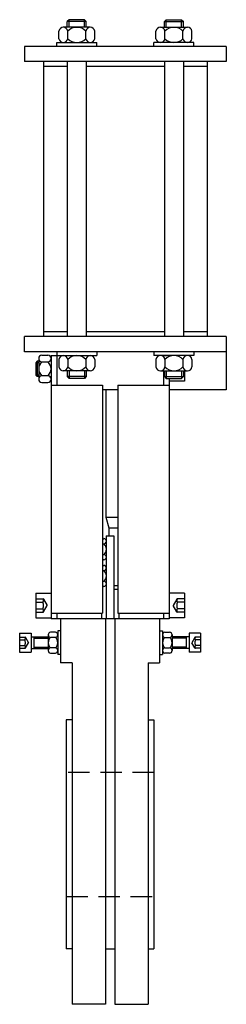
# Model space of a CAD drawing. Extents: x 13 to 122, y 9 to 525.
import ezdxf

# ---------------------------------------------------------------- set-up
doc = ezdxf.new("R2010")
doc.units = 0
doc.header["$LTSCALE"] = 15
doc.header["$MEASUREMENT"] = 0
doc.linetypes.add('RAYITAS', pattern=[0.375, 0.25, -0.125])
doc.linetypes.add('TRAZOS', pattern=[0.75, 0.5, -0.25])
doc.layers.add('CYL_XDN065', color=7, linetype='CONTINUOUS')

msp = doc.modelspace()

# ---------------------------------------------------------------- linework, layer by layer
at = {"layer": 'CYL_XDN065'}
for p, q in [((50.16, 521.4), (35.99, 521.4)), ((39.07, 525.4), (38.07, 524.4)), ((48.07, 524.4), (38.07, 524.4)), ((38.07, 521.4), (38.07, 524.4)), ((47.07, 525.4), (39.07, 525.4)), ((39.07, 521.4), (39.07, 525.4)), ((47.07, 521.4), (47.07, 525.4)), ((48.07, 524.4), (47.07, 525.4)), ((48.07, 521.4), (48.07, 524.4)), ((86.99, 521.4), (101.16, 521.4)), ((89.07, 524.4), (90.07, 525.4)), ((89.07, 524.4), (99.07, 524.4)), ((89.07, 521.4), (89.07, 524.4)), ((90.07, 525.4), (98.07, 525.4)), ((90.07, 521.4), (90.07, 525.4)), ((98.07, 525.4), (99.07, 524.4)), ((98.07, 521.4), (98.07, 525.4)), ((99.07, 521.4), (99.07, 524.4)), ((33.62, 515.4), (33.62, 519.4)), ((38.35, 515.4), (38.35, 519.4)), ((47.8, 515.4), (47.8, 519.4)), ((52.52, 515.4), (52.52, 519.4)), ((84.62, 515.4), (84.62, 519.4)), ((89.35, 515.4), (89.35, 519.4)), ((98.8, 515.4), (98.8, 519.4)), ((103.52, 515.4), (103.52, 519.4)), ((121.57, 511.4), (15.57, 511.4)), ((15.57, 511.4), (15.57, 503.4)), ((15.57, 511.4), (15.57, 503.4)), ((32.57, 513.4), (53.57, 513.4)), ((32.57, 511.4), (32.57, 513.4)), ((53.57, 511.4), (53.57, 513.4)), ((104.57, 513.4), (83.57, 513.4)), ((83.57, 511.4), (83.57, 513.4)), ((104.57, 511.4), (104.57, 513.4)), ((121.57, 511.4), (121.57, 503.4)), ((121.57, 511.4), (121.57, 503.4)), ((121.57, 503.4), (15.57, 503.4)), ((25.57, 503.4), (25.57, 359.4)), ((38.07, 500.9), (25.57, 500.9)), ((38.07, 503.4), (38.07, 359.4)), ((48.07, 503.4), (48.07, 359.4)), ((89.07, 500.9), (48.07, 500.9)), ((89.07, 503.4), (89.07, 359.4)), ((99.07, 503.4), (99.07, 359.4)), ((111.57, 500.9), (99.07, 500.9)), ((111.57, 503.4), (111.57, 359.4)), ((38.07, 361.9), (25.57, 361.9)), ((89.07, 361.9), (48.07, 361.9)), ((111.57, 361.9), (99.07, 361.9)), ((121.57, 359.4), (15.57, 359.4)), ((15.57, 351.4), (15.57, 359.4)), ((15.57, 351.4), (15.57, 359.4)), ((121.57, 359.4), (121.57, 331.4)), ((121.57, 359.4), (121.57, 331.4)), ((121.57, 351.4), (15.57, 351.4)), ((32.57, 351.4), (32.57, 333.9)), ((53.57, 351.4), (53.57, 349.4)), ((83.57, 351.4), (83.57, 349.4)), ((104.57, 351.4), (104.57, 349.4)), ((22.32, 346.4), (21.57, 345.65)), ((23.07, 346.4), (22.32, 346.4)), ((22.32, 346.4), (22.32, 338.4)), ((23.07, 347.79), (23.07, 337)), ((24.7, 349.59), (27.95, 349.59)), ((27.95, 345.99), (24.7, 345.99)), ((29.57, 349.4), (29.57, 211.4)), ((29.57, 349.4), (32.57, 349.4)), ((32.57, 349.4), (53.57, 349.4)), ((33.62, 347.4), (33.62, 343.4)), ((38.35, 347.4), (38.35, 343.4)), ((47.8, 347.4), (47.8, 343.4)), ((52.52, 347.4), (52.52, 343.4)), ((104.57, 349.4), (83.57, 349.4)), ((84.62, 347.4), (84.62, 343.4)), ((88.57, 349.4), (91.57, 349.4)), ((89.35, 347.4), (89.35, 343.4)), ((98.8, 347.4), (98.8, 343.4)), ((103.52, 347.4), (103.52, 343.4)), ((23.07, 345.65), (21.57, 345.65)), ((21.57, 345.65), (21.57, 339.15)), ((50.16, 341.4), (35.99, 341.4)), ((38.07, 341.4), (38.07, 338.4)), ((39.07, 341.4), (39.07, 337.4)), ((47.07, 341.4), (47.07, 337.4)), ((48.07, 341.4), (48.07, 338.4)), ((86.99, 341.4), (101.16, 341.4)), ((88.57, 341.4), (88.57, 333.9)), ((89.07, 341.4), (89.07, 338.4)), ((90.07, 341.4), (90.07, 337.4)), ((98.07, 341.4), (98.07, 337.4)), ((99.07, 341.4), (99.07, 338.4)), ((99.57, 341.4), (99.57, 335.9)), ((23.07, 339.15), (21.57, 339.15)), ((21.57, 339.15), (22.32, 338.4)), ((23.07, 338.4), (22.32, 338.4)), ((27.95, 338.8), (24.7, 338.8)), ((48.07, 338.4), (38.07, 338.4)), ((39.07, 337.4), (38.07, 338.4)), ((47.07, 337.4), (39.07, 337.4)), ((48.07, 338.4), (47.07, 337.4)), ((89.07, 338.4), (99.07, 338.4)), ((89.07, 338.4), (90.07, 337.4)), ((90.07, 337.4), (98.07, 337.4)), ((91.57, 337.4), (91.57, 211.4)), ((99.57, 335.9), (91.57, 335.9)), ((98.07, 337.4), (99.07, 338.4)), ((24.7, 335.21), (27.95, 335.21)), ((29.57, 333.9), (56.57, 333.9)), ((56.57, 333.9), (56.57, 214.4)), ((64.57, 331.4), (56.57, 331.4)), ((58.57, 264.49), (58.57, 331.4)), ((64.57, 333.9), (64.57, 214.4)), ((64.57, 333.9), (91.57, 333.9)), ((121.57, 331.4), (91.57, 331.4)), ((64.57, 264.49), (58.57, 264.49)), ((60.07, 258.9), (58.57, 264.49)), ((60.07, 254.9), (60.07, 258.9)), ((64.57, 258.9), (60.07, 258.9)), ((56.57, 253.42), (57.32, 253.42)), ((58.57, 254.9), (58.57, 211.4)), ((58.57, 254.9), (62.57, 254.9)), ((62.57, 254.9), (62.57, 211.4)), ((56.57, 250.66), (57.32, 250.66)), ((56.57, 245.13), (57.32, 245.13)), ((57.32, 242.37), (56.57, 242.37)), ((56.57, 239.42), (57.32, 239.42)), ((56.57, 236.66), (57.32, 236.66)), ((56.57, 231.13), (57.32, 231.13)), ((57.32, 228.37), (56.57, 228.37)), ((62.57, 228.9), (64.57, 228.9)), ((21.57, 224.9), (29.57, 224.9)), ((21.57, 224.9), (21.57, 211.9)), ((62.57, 226.9), (64.57, 226.9)), ((99.57, 224.9), (91.57, 224.9)), ((99.57, 224.9), (99.57, 211.9)), ((21.57, 211.9), (29.57, 211.9)), ((29.57, 214.4), (56.57, 214.4)), ((32.57, 214.4), (32.57, 211.4)), ((56.07, 214.4), (56.07, 211.4)), ((64.57, 214.4), (91.57, 214.4)), ((65.07, 214.4), (65.07, 211.4)), ((88.57, 214.4), (88.57, 211.4)), ((99.57, 211.9), (91.57, 211.9)), ((91.57, 211.4), (29.57, 211.4)), ((34.57, 211.4), (34.57, 188.4)), ((58.07, 211.4), (58.07, 9.4)), ((63.07, 211.4), (63.07, 9.4)), ((86.57, 211.4), (86.57, 188.4)), ((13.07, 203.9), (19.07, 203.9)), ((13.07, 203.9), (13.07, 193.9)), ((19.07, 203.9), (19.07, 193.9)), ((19.07, 201.9), (28.07, 201.9)), ((20.57, 201.9), (20.57, 195.9)), ((20.57, 201.27), (28.07, 201.27)), ((28.07, 203.04), (28.07, 194.75)), ((31.82, 204.42), (29.32, 204.42)), ((31.82, 201.66), (29.32, 201.66)), ((34.57, 205.15), (33.07, 205.15)), ((33.07, 205.15), (33.07, 192.65)), ((86.57, 205.15), (88.07, 205.15)), ((88.07, 205.15), (88.07, 192.65)), ((89.32, 204.42), (91.82, 204.42)), ((89.32, 201.66), (91.82, 201.66)), ((93.07, 203.04), (93.07, 194.75)), ((102.07, 201.9), (93.07, 201.9)), ((100.57, 201.27), (93.07, 201.27)), ((100.57, 201.9), (100.57, 195.9)), ((102.07, 203.9), (102.07, 193.9)), ((108.07, 203.9), (102.07, 203.9)), ((108.07, 203.9), (108.07, 193.9)), ((20.57, 196.52), (28.07, 196.52)), ((31.82, 196.13), (29.32, 196.13)), ((89.32, 196.13), (91.82, 196.13)), ((100.57, 196.52), (93.07, 196.52)), ((13.07, 193.9), (19.07, 193.9)), ((19.07, 195.9), (28.07, 195.9)), ((29.32, 193.37), (31.82, 193.37)), ((34.57, 192.65), (33.07, 192.65)), ((86.57, 192.65), (88.07, 192.65)), ((91.82, 193.37), (89.32, 193.37)), ((102.07, 195.9), (93.07, 195.9)), ((108.07, 193.9), (102.07, 193.9)), ((40.57, 188.4), (34.57, 188.4)), ((40.57, 188.4), (40.57, 9.4)), ((80.57, 188.4), (80.57, 9.4)), ((80.57, 188.4), (86.57, 188.4)), ((37.57, 158.4), (37.57, 38.4)), ((40.57, 158.4), (37.57, 158.4)), ((80.57, 158.4), (83.57, 158.4)), ((83.57, 158.4), (83.57, 38.4)), ((40.57, 38.4), (37.57, 38.4)), ((58.07, 38.4), (63.07, 38.4)), ((80.57, 38.4), (83.57, 38.4)), ((58.07, 9.4), (40.57, 9.4)), ((63.07, 9.4), (80.57, 9.4))]:
    msp.add_line(p, q, dxfattribs=at)
at = {"layer": 'CYL_XDN065', "linetype": 'RAYITAS', "ltscale": 6}
for p, q in [((99.57, 340.68), (99.07, 340.68)), ((99.57, 338.97), (99.07, 338.97)), ((21.57, 221.83), (25.43, 221.83)), ((21.57, 220.11), (25.32, 220.11)), ((25.65, 221.7), (27.56, 218.4)), ((25.65, 215.09), (27.56, 218.4)), ((95.5, 221.7), (93.59, 218.4)), ((95.5, 215.09), (93.59, 218.4)), ((99.57, 221.83), (95.72, 221.83)), ((99.57, 220.11), (95.82, 220.11)), ((21.57, 216.68), (25.32, 216.68)), ((21.57, 214.97), (25.43, 214.97)), ((99.57, 214.97), (95.72, 214.97)), ((99.57, 216.68), (95.82, 216.68)), ((13.07, 201.76), (15.93, 201.76)), ((16.15, 201.63), (17.73, 198.9)), ((105, 201.63), (103.42, 198.9)), ((108.07, 201.76), (105.22, 201.76)), ((13.07, 200.33), (15.82, 200.33)), ((13.07, 197.47), (15.82, 197.47)), ((16.15, 196.16), (17.73, 198.9)), ((105, 196.16), (103.42, 198.9)), ((108.07, 200.33), (105.32, 200.33)), ((108.07, 197.47), (105.32, 197.47)), ((13.07, 196.04), (15.93, 196.04)), ((108.07, 196.04), (105.22, 196.04))]:
    msp.add_line(p, q, dxfattribs=at)
at = {"layer": 'CYL_XDN065', "linetype": 'TRAZOS', "ltscale": 1.5}
for p, q in [((83.57, 130.9), (37.57, 130.9)), ((37.57, 65.9), (83.57, 65.9))]:
    msp.add_line(p, q, dxfattribs=at)
at = {"layer": 'CYL_XDN065'}
for centre, radius, start, end in [((35.99, 519), 2.4, 9.5001, 170.4999), ((43.07, 514.81), 6.58, 44.116, 135.884), ((50.16, 519), 2.4, 9.5001, 170.4999), ((86.99, 519), 2.4, 9.5001, 170.4999), ((94.07, 514.81), 6.58, 44.116, 135.884), ((101.16, 519), 2.4, 9.5001, 170.4999), ((35.99, 515.79), 2.4, 189.5001, 350.4999), ((43.07, 519.98), 6.58, 224.116, 315.884), ((50.16, 515.79), 2.4, 189.5001, 350.4999), ((86.99, 515.79), 2.4, 189.5001, 350.4999), ((94.07, 519.98), 6.58, 224.116, 315.884), ((101.16, 515.79), 2.4, 189.5001, 350.4999), ((24.88, 347.79), 1.81, 95.7707, 264.2293), ((27.86, 342.4), 4.79, 131.3525, 228.6475), ((27.77, 347.79), 1.81, 275.7707, 84.2293), ((24.79, 342.4), 4.79, 311.3525, 48.6475), ((35.99, 347), 2.4, 9.5001, 170.4999), ((43.07, 342.81), 6.58, 44.116, 135.884), ((50.16, 347), 2.4, 9.5001, 170.4999), ((86.99, 347), 2.4, 9.5001, 170.4999), ((94.07, 342.81), 6.58, 44.116, 135.884), ((101.16, 347), 2.4, 9.5001, 170.4999), ((35.99, 343.79), 2.4, 189.5001, 350.4999), ((43.07, 347.98), 6.58, 224.116, 315.884), ((50.16, 343.79), 2.4, 189.5001, 350.4999), ((86.99, 343.79), 2.4, 189.5001, 350.4999), ((94.07, 347.98), 6.58, 224.116, 315.884), ((101.16, 343.79), 2.4, 189.5001, 350.4999), ((24.88, 337), 1.81, 95.7707, 264.2293), ((27.77, 337), 1.81, 275.7707, 84.2293), ((57.19, 252.04), 1.39, 275.7112, 84.2888), ((54.9, 247.9), 3.68, 311.3076, 48.6924), ((57.19, 243.75), 1.39, 275.7112, 84.2888), ((57.19, 238.04), 1.39, 275.7112, 84.2888), ((54.9, 233.9), 3.68, 311.3076, 48.6924), ((57.19, 229.75), 1.39, 275.7112, 84.2888), ((29.46, 203.04), 1.39, 95.7112, 264.2888), ((31.75, 198.9), 3.68, 131.3076, 228.6924), ((31.69, 203.04), 1.39, 275.7112, 84.2888), ((29.4, 198.9), 3.68, 311.3076, 48.6924), ((89.46, 203.04), 1.39, 95.7112, 264.2888), ((91.75, 198.9), 3.68, 131.3076, 228.6924), ((91.69, 203.04), 1.39, 275.7112, 84.2888), ((89.4, 198.9), 3.68, 311.3076, 48.6924), ((29.46, 194.75), 1.39, 95.7112, 264.2888), ((31.69, 194.75), 1.39, 275.7112, 84.2888), ((89.46, 194.75), 1.39, 95.7112, 264.2888), ((91.69, 194.75), 1.39, 275.7112, 84.2888)]:
    msp.add_arc(centre, radius, start, end, dxfattribs=at)
at = {"layer": 'CYL_XDN065', "linetype": 'RAYITAS', "ltscale": 6}
for centre, radius, start, end in [((23.98, 220.97), 1.6, 327.4924, 32.5076), ((19.57, 218.4), 6.01, 343.4125, 16.5875), ((25.43, 221.58), 0.25, 30, 90), ((95.72, 221.58), 0.25, 90, 150), ((97.17, 220.97), 1.6, 147.4924, 212.5076), ((101.58, 218.4), 6.01, 163.4125, 196.5875), ((23.98, 215.82), 1.6, 327.4924, 32.5076), ((25.43, 215.22), 0.25, 270, 330), ((95.72, 215.22), 0.25, 210, 270), ((97.17, 215.82), 1.6, 147.4924, 212.5076), ((14.93, 201.04), 1.15, 321.4556, 38.5444), ((15.93, 201.51), 0.25, 30, 90), ((105.22, 201.51), 0.25, 90, 150), ((106.22, 201.04), 1.15, 141.4556, 218.5444), ((11.86, 198.9), 4.21, 340.1669, 19.8331), ((14.93, 196.75), 1.15, 321.4556, 38.5444), ((15.93, 196.29), 0.25, 270, 330), ((105.22, 196.29), 0.25, 210, 270), ((109.29, 198.9), 4.21, 160.1669, 199.8331), ((106.22, 196.75), 1.15, 141.4556, 218.5444)]:
    msp.add_arc(centre, radius, start, end, dxfattribs=at)

doc.saveas('drawing.dxf')
